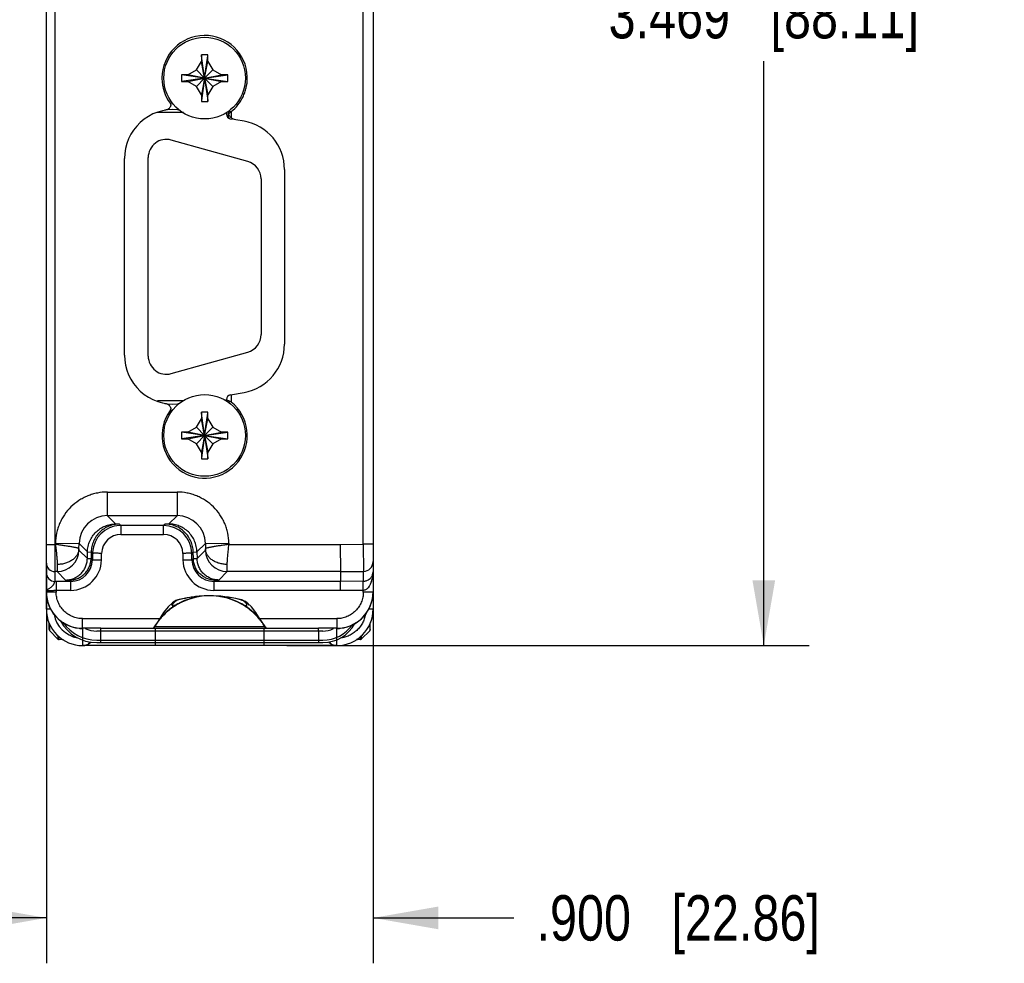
# Model space of a CAD drawing. Header units: inches. Extents: x 0 to 22, y 0 to 17.
# Tile 3 of 26: x 2.6 to 5.3, y 9 to 11.6. Entities that reach past the tile are written whole.
import ezdxf

# ---------------------------------------------------------------- set-up
doc = ezdxf.new("R2010")
doc.units = ezdxf.units.IN
doc.header["$LTSCALE"] = 1.21
doc.header["$MEASUREMENT"] = 0
doc.layers.get('0').update_dxf_attribs({"linetype": 'CONTINUOUS'})
doc.layers.add('DIMENSIONS', color=7, linetype='CONTINUOUS')
doc.styles.get("Standard").update_dxf_attribs({"font": 'txt', "width": 0.8})
doc.dimstyles.new('DIMSTYLE_1', dxfattribs={"dimtxt": 0.125, "dimasz": 0.18, "dimexe": 0.18, "dimexo": 0.0625, "dimgap": 0.09, "dimtad": 0, "dimtih": 1, "dimtoh": 1, "dimdec": 3, "dimzin": 4, "dimdsep": 46, "dimtxsty": 'STANDARD', "dimblk": '_FILLED', "dimblk1": '_FILLED', "dimblk2": '_FILLED', "dimcen": 0.09, "dimadec": 0, "dimazin": 0, "dimtp": 0.01, "dimtm": 0.01, "dimtfac": 1, "dimtdec": 3, "dimtofl": 0, "dimtmove": 0, "dimatfit": 3, "dimldrblk": '_FILLED', "dimfxl": 1, "dimtolj": 1, "dimtzin": 4, "dimarcsym": 0})

# ---------------------------------------------------------------- blocks, each defined once
blk = doc.blocks.new('_FILLED')
at = {"color": 0, "linetype": 'BYBLOCK'}
blk.add_solid([(0, 0), (-1, 0.174), (-1, -0.174)], dxfattribs=at)
blk = doc.blocks.new('*D5')
at = {"layer": 'DIMENSIONS', "color": 2, "linetype": 'CONTINUOUS'}
for p, q in [((3.3418, 13.3144), (4.781, 13.3144)), ((4.656, 13.3144), (4.656, 11.7049)), ((4.656, 9.8454), (4.656, 11.4549)), ((3.3418, 9.8454), (4.781, 9.8454))]:
    blk.add_line(p, q, dxfattribs=at)
at = {"layer": 'DIMENSIONS', "color": 2, "linetype": 'CONTINUOUS', "xscale": 0.18, "yscale": 0.18, "zscale": 0.18}
for p, rotation in [((4.656, 13.3144), 90), ((4.656, 9.8454), 270)]:
    blk.add_blockref('_FILLED', p, dxfattribs=dict(at, rotation=rotation))
at = {"layer": 'DIMENSIONS', "color": 2, "linetype": 'CONTINUOUS', "insert": (4.656, 11.6424), "char_height": 0.125, "width": 1.325, "attachment_point": 2, "line_spacing_factor": 0.9}
blk.add_mtext('3.469{\\Ftxt.shx;\\W1.000000;\\H0.125000; }[88.11]', dxfattribs=at)
blk = doc.blocks.new('*D8')
at = {"layer": 'DIMENSIONS', "color": 2, "linetype": 'CONTINUOUS'}
for p, q in [((3.5798, 10.0621), (3.5798, 8.9704)), ((2.6798, 10.0616), (2.6798, 8.9704)), ((2.6798, 9.0954), (2.3198, 9.0954)), ((3.5798, 9.0954), (3.9674, 9.0954))]:
    blk.add_line(p, q, dxfattribs=at)
at = {"layer": 'DIMENSIONS', "color": 2, "linetype": 'CONTINUOUS', "xscale": 0.18, "yscale": 0.18, "zscale": 0.18}
blk.add_blockref('_FILLED', (2.6798, 9.0954), dxfattribs=at)
at = {"layer": 'DIMENSIONS', "color": 2, "linetype": 'CONTINUOUS', "xscale": 0.18, "yscale": 0.18, "zscale": 0.18, "rotation": 180}
blk.add_blockref('_FILLED', (3.5798, 9.0954), dxfattribs=at)
at = {"layer": 'DIMENSIONS', "color": 2, "linetype": 'CONTINUOUS', "insert": (4.0299, 9.1579), "char_height": 0.125, "width": 1.225, "attachment_point": 1, "line_spacing_factor": 0.9}
blk.add_mtext('.900{\\Ftxt.shx;\\W1.000000;\\H0.125000; }[22.86]', dxfattribs=at)

msp = doc.modelspace()

# ---------------------------------------------------------------- linework, layer by layer
at = {"color": 6, "linetype": 'CONTINUOUS'}
for p, q in [((2.6798, 9.993), (2.6798, 13.2144)), ((3.5798, 13.1668), (3.5798, 9.993)), ((2.7035, 13.1377), (2.7035, 10.022)), ((3.5528, 10.1246), (3.5528, 13.0351)), ((3.0205, 11.3392), (3.0266, 11.34)), ((3.1758, 11.3137), (3.1758, 11.3087)), ((3.1849, 11.3125), (3.1873, 11.3146)), ((3.1873, 11.3146), (3.1888, 11.3158)), ((3.1888, 11.3158), (3.1888, 11.2992)), ((3.1866, 11.2959), (3.1916, 11.295)), ((3.2243, 11.2892), (3.2017, 11.2932)), ((2.8948, 10.6453), (2.8948, 11.1864)), ((3.3358, 11.1563), (3.3358, 10.6755)), ((3.1758, 10.5231), (3.1758, 10.518)), ((3.1866, 10.5359), (3.2243, 10.5425)), ((3.1888, 10.5363), (3.1888, 10.5159)), ((3.0266, 10.4918), (3.0205, 10.4926)), ((2.8478, 10.268), (3.0398, 10.268)), ((2.8478, 10.203), (2.8478, 10.268)), ((3.0398, 10.268), (3.0398, 10.203)), ((3.0398, 10.203), (2.8478, 10.203)), ((2.8706, 10.1802), (2.8478, 10.203)), ((3.0398, 10.203), (3.017, 10.1802)), ((2.8809, 10.1799), (2.8706, 10.1802)), ((2.885, 10.1759), (2.8809, 10.1799)), ((3.0027, 10.1759), (2.885, 10.1759)), ((2.885, 10.1759), (2.885, 10.1513)), ((3.0067, 10.1799), (3.0027, 10.1759)), ((3.0027, 10.1513), (3.0027, 10.1759)), ((3.017, 10.1802), (3.0067, 10.1799)), ((2.885, 10.1513), (3.0027, 10.1513)), ((2.6798, 10.1241), (2.7048, 10.1241)), ((2.7048, 10.1241), (2.7049, 10.1275)), ((2.7049, 10.1275), (2.7698, 10.1264)), ((2.7696, 10.1119), (2.7698, 10.1264)), ((2.7698, 10.1264), (2.793, 10.1032)), ((3.0947, 10.1032), (3.1178, 10.1264)), ((3.1178, 10.1264), (3.1828, 10.1275)), ((3.1178, 10.1264), (3.1181, 10.1119)), ((3.1828, 10.1275), (3.1829, 10.1241)), ((3.1829, 10.1241), (3.4895, 10.1241)), ((3.4895, 10.1241), (3.5528, 10.1246)), ((3.4895, 10.1241), (3.4898, 10.0491)), ((3.5798, 10.1246), (3.5528, 10.1246)), ((3.5528, 10.1246), (3.5531, 10.0496)), ((2.7697, 10.1081), (2.7696, 10.1119)), ((2.7697, 10.1081), (2.7927, 10.0851)), ((2.7927, 10.0851), (2.793, 10.1032)), ((2.793, 10.1032), (2.8033, 10.1029)), ((2.8033, 10.1029), (2.803, 10.0848)), ((2.8033, 10.1029), (2.807, 10.0992)), ((2.807, 10.0992), (2.8067, 10.081)), ((2.8317, 10.081), (2.832, 10.0992)), ((3.0556, 10.0992), (3.0559, 10.081)), ((3.0806, 10.0992), (3.0844, 10.1029)), ((3.0809, 10.081), (3.0806, 10.0992)), ((3.0844, 10.1029), (3.0947, 10.1032)), ((3.0847, 10.0848), (3.0844, 10.1029)), ((3.0947, 10.1032), (3.095, 10.0851)), ((3.095, 10.0851), (3.118, 10.1081)), ((3.1181, 10.1119), (3.118, 10.1081)), ((2.7096, 10.0686), (2.7097, 10.0491)), ((2.7927, 10.0851), (2.803, 10.0848)), ((2.803, 10.0848), (2.8067, 10.081)), ((3.0809, 10.081), (3.0847, 10.0848)), ((3.0847, 10.0848), (3.095, 10.0851)), ((3.1779, 10.0491), (3.178, 10.0686)), ((2.7097, 10.0491), (2.7035, 10.0491)), ((2.7097, 10.0491), (2.733, 10.0258)), ((3.1547, 10.0258), (3.1779, 10.0491)), ((3.4898, 10.0491), (3.1779, 10.0491)), ((3.4898, 10.0491), (3.5531, 10.0496)), ((3.4898, 10.0491), (3.4898, 10.022)), ((3.5531, 10.0226), (3.5531, 10.0496)), ((2.7068, 10.022), (2.7035, 10.022)), ((2.7468, 10.022), (2.7068, 10.022)), ((2.7068, 10.022), (2.7068, 9.9925)), ((2.733, 10.0258), (2.7433, 10.0255)), ((2.7433, 10.0255), (2.7468, 10.022)), ((2.7468, 9.9975), (2.7468, 10.022)), ((3.1409, 10.022), (3.1444, 10.0255)), ((3.4898, 10.022), (3.1409, 10.022)), ((3.1409, 10.022), (3.1409, 9.9975)), ((3.1444, 10.0255), (3.1547, 10.0258)), ((3.5531, 10.0226), (3.4898, 10.022)), ((3.5529, 10.0162), (3.5526, 10.0226)), ((3.5528, 9.998), (3.5529, 10.0162)), ((2.6798, 9.9454), (2.6798, 9.9924)), ((2.6819, 9.9967), (2.6878, 9.9971)), ((2.7068, 9.9975), (2.7468, 9.9975)), ((3.1298, 9.9824), (3.1283, 9.9824)), ((3.1409, 9.9975), (3.4899, 9.9975)), ((3.4899, 9.9975), (3.5528, 9.998)), ((3.5528, 9.9925), (3.5528, 9.998)), ((3.5798, 9.9924), (3.5798, 9.9454)), ((3.0271, 9.9631), (3.0149, 9.9518)), ((3.0315, 9.9663), (3.0271, 9.9631)), ((3.0315, 9.9663), (3.0311, 9.966)), ((3.036, 9.969), (3.0314, 9.9662)), ((3.0388, 9.97), (3.0315, 9.9663)), ((3.0403, 9.9708), (3.036, 9.969)), ((3.0392, 9.9704), (3.0388, 9.97)), ((3.0403, 9.9708), (3.0392, 9.9704)), ((3.0416, 9.9712), (3.0403, 9.9708)), ((3.0676, 9.9769), (3.0416, 9.9712)), ((3.0431, 9.9715), (3.0416, 9.9712)), ((3.048, 9.9723), (3.0488, 9.9725)), ((3.2166, 9.9715), (3.2181, 9.9712)), ((3.218, 9.9707), (3.2192, 9.9704)), ((3.2181, 9.9712), (3.2193, 9.9708)), ((3.2282, 9.9663), (3.2193, 9.9708)), ((3.2193, 9.9708), (3.2205, 9.9704)), ((3.2205, 9.9704), (3.2209, 9.97)), ((3.2282, 9.9663), (3.2285, 9.9661)), ((3.2326, 9.9631), (3.2282, 9.9663)), ((3.2448, 9.9518), (3.2326, 9.9631)), ((2.6926, 9.9454), (2.6798, 9.9454)), ((2.9983, 9.9292), (2.995, 9.9241)), ((3.0029, 9.9363), (2.9983, 9.9292)), ((2.9983, 9.9292), (2.9984, 9.9254)), ((2.9983, 9.9292), (2.9983, 9.9292)), ((3.0149, 9.9518), (3.0029, 9.9363)), ((3.0289, 9.9527), (3.03, 9.9518)), ((3.2296, 9.9518), (3.2307, 9.9527)), ((3.2567, 9.9363), (3.2448, 9.9518)), ((3.2614, 9.9292), (3.2567, 9.9363)), ((3.2614, 9.9292), (3.2612, 9.9254)), ((3.2646, 9.9241), (3.2614, 9.9292)), ((3.2614, 9.9292), (3.2614, 9.9292)), ((3.5798, 9.9454), (3.567, 9.9454)), ((2.6878, 9.8897), (2.6878, 9.9086)), ((2.6892, 9.8911), (2.6892, 9.9056)), ((2.7798, 9.9195), (2.992, 9.9195)), ((2.7798, 9.893), (2.7798, 9.9195)), ((2.9855, 9.9096), (2.9777, 9.8972)), ((2.9778, 9.8973), (2.9811, 9.9026)), ((2.995, 9.9241), (2.9855, 9.9096)), ((2.9984, 9.9246), (2.9984, 9.9254)), ((3.2612, 9.9254), (3.2612, 9.9248)), ((3.2612, 9.9248), (3.2613, 9.9246)), ((3.2742, 9.9096), (3.2646, 9.9241)), ((3.2677, 9.9195), (3.4798, 9.9195)), ((3.282, 9.8972), (3.2742, 9.9096)), ((3.2785, 9.9026), (3.2817, 9.8976)), ((3.4798, 9.9195), (3.4798, 9.893)), ((3.5704, 9.9055), (3.5704, 9.8861)), ((3.5718, 9.8897), (3.5718, 9.9083)), ((2.6892, 9.8862), (2.6892, 9.8911)), ((2.7114, 9.8632), (2.6892, 9.8862)), ((2.8298, 9.893), (2.7798, 9.893)), ((3.4298, 9.8924), (2.8298, 9.8924)), ((2.8298, 9.8854), (2.8298, 9.8924)), ((2.9777, 9.8972), (2.9742, 9.8937)), ((2.9771, 9.8963), (2.9778, 9.8973)), ((3.282, 9.8972), (2.9777, 9.8972)), ((2.9777, 9.8972), (2.9777, 9.8972)), ((2.9798, 9.8924), (2.9798, 9.8854)), ((3.2798, 9.8854), (3.2798, 9.8924)), ((3.2817, 9.8976), (3.2825, 9.8963)), ((3.2853, 9.8939), (3.282, 9.8972)), ((3.282, 9.8972), (3.282, 9.8972)), ((3.4798, 9.893), (3.4298, 9.893)), ((3.4298, 9.8854), (3.4298, 9.8924)), ((3.5482, 9.8637), (3.5704, 9.8862)), ((3.5483, 9.8694), (3.5483, 9.8731)), ((3.5716, 9.8887), (3.5718, 9.8897)), ((2.7112, 9.8689), (2.7114, 9.8632)), ((2.7114, 9.8632), (2.7114, 9.8632)), ((2.7121, 9.8627), (2.7147, 9.8617)), ((2.7148, 9.8617), (2.7146, 9.8675)), ((2.7273, 9.8613), (2.7148, 9.8617)), ((2.7797, 9.8602), (2.7797, 9.8577)), ((2.7797, 9.8577), (2.7798, 9.8469)), ((2.7798, 9.8469), (2.7798, 9.8454)), ((3.4798, 9.8454), (2.7798, 9.8454)), ((2.7852, 9.8458), (2.7858, 9.8459)), ((2.7858, 9.8459), (2.786, 9.8459)), ((2.8184, 9.8604), (3.4413, 9.8604)), ((2.9803, 9.8454), (2.9803, 9.8537)), ((3.2793, 9.8534), (3.2793, 9.8454)), ((3.4798, 9.8454), (3.48, 9.8512)), ((3.48, 9.8577), (3.48, 9.861)), ((3.5448, 9.8622), (3.5337, 9.862)), ((3.5449, 9.8679), (3.5448, 9.8622)), ((3.5448, 9.8622), (3.5472, 9.8628)), ((3.5449, 9.87), (3.5449, 9.8679)), ((3.5472, 9.8628), (3.5482, 9.8636)), ((3.5482, 9.8636), (3.5483, 9.8694))]:
    msp.add_line(p, q, dxfattribs=at)
at = {"color": 7, "linetype": 'CONTINUOUS'}
for p, q in [((3.0933, 11.4304), (3.1068, 11.4539)), ((3.1248, 11.4719), (3.1068, 11.4719)), ((3.1068, 11.4719), (3.1068, 11.4539)), ((3.1072, 11.4693), (3.1068, 11.4719)), ((3.1158, 11.4079), (3.1068, 11.4539)), ((3.1158, 11.4079), (3.1072, 11.4693)), ((3.1158, 11.4079), (3.1245, 11.4693)), ((3.1158, 11.4079), (3.1248, 11.4539)), ((3.1245, 11.4693), (3.1248, 11.4719)), ((3.1248, 11.4539), (3.1248, 11.4719)), ((3.1248, 11.4539), (3.1384, 11.4304)), ((3.0698, 11.4169), (3.0933, 11.4304)), ((3.1158, 11.4079), (3.0933, 11.4304)), ((3.1158, 11.4079), (3.1384, 11.4304)), ((3.1384, 11.4304), (3.1618, 11.4169)), ((3.0698, 11.4169), (3.0518, 11.4169)), ((3.0518, 11.4169), (3.0518, 11.3989)), ((3.1158, 11.4079), (3.0518, 11.4169)), ((3.1158, 11.4079), (3.0518, 11.3989)), ((3.0518, 11.3989), (3.0698, 11.3989)), ((3.1158, 11.4079), (3.0698, 11.4169)), ((3.0698, 11.3989), (3.1158, 11.4079)), ((3.0933, 11.3853), (3.0698, 11.3989)), ((3.1158, 11.4079), (3.0933, 11.3853)), ((3.1158, 11.4079), (3.1068, 11.3619)), ((3.1158, 11.4079), (3.1072, 11.3464)), ((3.1158, 11.4079), (3.1798, 11.4169)), ((3.1158, 11.4079), (3.1618, 11.4169)), ((3.1158, 11.4079), (3.1245, 11.3464)), ((3.1158, 11.4079), (3.1248, 11.3619)), ((3.1158, 11.4079), (3.1384, 11.3853)), ((3.1158, 11.4079), (3.1618, 11.3989)), ((3.1158, 11.4079), (3.1798, 11.3989)), ((3.1618, 11.3989), (3.1384, 11.3853)), ((3.1798, 11.4169), (3.1618, 11.4169)), ((3.1618, 11.3989), (3.1798, 11.3989)), ((3.1798, 11.3989), (3.1798, 11.4169)), ((3.1068, 11.3619), (3.0933, 11.3853)), ((3.1384, 11.3853), (3.1248, 11.3619)), ((3.1068, 11.3619), (3.1068, 11.3439)), ((3.1072, 11.3464), (3.1068, 11.3439)), ((3.1068, 11.3439), (3.1248, 11.3439)), ((3.1245, 11.3464), (3.1248, 11.3439)), ((3.1248, 11.3439), (3.1248, 11.3619)), ((3.0575, 11.3129), (2.9864, 11.3129)), ((3.2348, 11.1784), (3.0238, 11.2374)), ((2.9603, 10.6425), (2.9603, 11.1892)), ((3.2713, 11.1302), (3.2713, 10.7015)), ((3.0238, 10.5944), (3.2348, 10.6534)), ((3.0575, 10.5189), (2.9864, 10.5189)), ((3.0933, 10.4464), (3.1068, 10.4699)), ((3.1248, 10.4879), (3.1068, 10.4879)), ((3.1068, 10.4879), (3.1068, 10.4699)), ((3.1072, 10.4853), (3.1068, 10.4879)), ((3.1158, 10.4239), (3.1068, 10.4699)), ((3.1158, 10.4239), (3.1072, 10.4853)), ((3.1158, 10.4239), (3.1245, 10.4853)), ((3.1158, 10.4239), (3.1248, 10.4699)), ((3.1245, 10.4853), (3.1248, 10.4879)), ((3.1248, 10.4699), (3.1248, 10.4879)), ((3.1248, 10.4699), (3.1384, 10.4464)), ((3.0698, 10.4329), (3.0933, 10.4464)), ((3.1158, 10.4239), (3.0933, 10.4464)), ((3.1158, 10.4239), (3.1384, 10.4464)), ((3.1384, 10.4464), (3.1618, 10.4329)), ((3.0698, 10.4329), (3.0518, 10.4329)), ((3.0518, 10.4329), (3.0518, 10.4149)), ((3.1158, 10.4239), (3.0518, 10.4329)), ((3.1158, 10.4239), (3.0518, 10.4149)), ((3.0518, 10.4149), (3.0698, 10.4149)), ((3.1158, 10.4239), (3.0698, 10.4329)), ((3.0698, 10.4149), (3.1158, 10.4239)), ((3.0933, 10.4013), (3.0698, 10.4149)), ((3.1158, 10.4239), (3.0933, 10.4013)), ((3.1158, 10.4239), (3.1068, 10.3779)), ((3.1158, 10.4239), (3.1072, 10.3624)), ((3.1158, 10.4239), (3.1798, 10.4329)), ((3.1158, 10.4239), (3.1618, 10.4329)), ((3.1158, 10.4239), (3.1245, 10.3624)), ((3.1158, 10.4239), (3.1248, 10.3779)), ((3.1158, 10.4239), (3.1384, 10.4013)), ((3.1158, 10.4239), (3.1618, 10.4149)), ((3.1158, 10.4239), (3.1798, 10.4149)), ((3.1618, 10.4149), (3.1384, 10.4013)), ((3.1798, 10.4329), (3.1618, 10.4329)), ((3.1618, 10.4149), (3.1798, 10.4149)), ((3.1798, 10.4149), (3.1798, 10.4329)), ((3.1068, 10.3779), (3.0933, 10.4013)), ((3.1384, 10.4013), (3.1248, 10.3779)), ((3.1068, 10.3779), (3.1068, 10.3599)), ((3.1072, 10.3624), (3.1068, 10.3599)), ((3.1245, 10.3624), (3.1248, 10.3599)), ((3.1248, 10.3599), (3.1248, 10.3779)), ((3.1068, 10.3599), (3.1248, 10.3599)), ((2.7798, 9.893), (2.7798, 9.8602)), ((3.4413, 9.8854), (2.8184, 9.8854)), ((2.8298, 9.8534), (2.8298, 9.8854)), ((2.9798, 9.8854), (2.9798, 9.8534)), ((3.2798, 9.8534), (3.2798, 9.8854)), ((3.4298, 9.8854), (3.4298, 9.8534)), ((3.4798, 9.8611), (3.4798, 9.8924)), ((3.5718, 9.8897), (3.5717, 9.8887)), ((3.5718, 9.8897), (3.5718, 9.8897)), ((2.7114, 9.8632), (2.7114, 9.8632)), ((2.7147, 9.8617), (2.7148, 9.8617)), ((2.8184, 9.8534), (3.4413, 9.8534)), ((3.5482, 9.8636), (3.5482, 9.8637))]:
    msp.add_line(p, q, dxfattribs=at)
at = {"color": 6, "linetype": 'CONTINUOUS'}
for points in [[(3.1282, 9.9824), (3.1025, 9.9813), (3.0676, 9.9769)], [(3.2181, 9.9712), (3.1914, 9.977), (3.1567, 9.9814), (3.1298, 9.9824)], [(2.7856, 9.8459), (2.7842, 9.8456), (2.7824, 9.8454), (2.7803, 9.8454)], [(2.7814, 9.8454), (2.7835, 9.8455), (2.7852, 9.8458)], [(3.4738, 9.8459), (3.4738, 9.8459), (3.4747, 9.8457), (3.4763, 9.8455), (3.4783, 9.8454)], [(3.4793, 9.8454), (3.4772, 9.8454), (3.4754, 9.8456), (3.474, 9.8459)]]:
    msp.add_lwpolyline(points, dxfattribs=at)
at = {"color": 7, "linetype": 'CONTINUOUS'}
for centre in [(3.1158, 11.4079), (3.1158, 10.4239)]:
    msp.add_circle(centre, 0.1125, dxfattribs=at)
at = {"color": 6, "linetype": 'CONTINUOUS'}
for centre, radius, start, end in [((3.1158, 11.4079), 0.1175, 1.7976, 179.6445), ((3.115, 11.4079), 0.1167, 179.6343, 180.3883), ((3.1159, 11.4079), 0.1176, 180.4035, 215.7841), ((3.1164, 11.4079), 0.1169, 359.7197, 1.7986), ((3.0298, 11.1864), 0.135, 84.9608, 180), ((3.0428, 11.3339), 0.013, 264.9608, 280.1119), ((2.8152, 9.6201), 1.7359, 77.5862, 77.7656), ((3.1888, 11.3087), 0.013, 180, 260), ((3.2144, 11.3271), 0.0379, 221.1959, 227.4611), ((3.2008, 11.1563), 0.135, 0, 80), ((3.2008, 10.6755), 0.135, 280, 360), ((3.0298, 10.6453), 0.135, 180, 275.0392), ((3.1888, 10.5231), 0.013, 100, 180), ((3.1158, 10.4239), 0.1175, 144.2068, 51.5906), ((3.0428, 10.4979), 0.013, 79.1114, 95.0392), ((3.66, 10.4944), 0.4775, 177.0655, 177.6418), ((2.8478, 10.1251), 0.078, 89.9756, 179.0409), ((3.0399, 10.1251), 0.078, 0.9591, 90.0244), ((2.885, 10.0979), 0.078, 92.4778, 176.8241), ((2.885, 10.0987), 0.0772, 90.0101, 92.5054), ((3.0027, 10.0979), 0.078, 0.9658, 89.9918), ((2.885, 10.0983), 0.053, 90.0047, 179.0484), ((3.0027, 10.0983), 0.053, 0.9516, 89.9953), ((2.7097, 10.1091), 0.06, 270.0204, 358.9976), ((2.8841, 10.0979), 0.0771, 176.792, 179.0291), ((3.178, 10.1091), 0.06, 181.0029, 269.9793), ((2.7035, 10.0727), 0.0236, 180.0126, 269.9999), ((2.7468, 10.0824), 0.085, 270.0034, 359.0508), ((2.7468, 10.082), 0.06, 269.9943, 359.0744), ((3.1409, 10.0824), 0.085, 180.9492, 269.9966), ((3.1409, 10.082), 0.06, 180.9257, 270.0057), ((3.5528, 10.0766), 0.027, 270.5094, 359.9889), ((2.7035, 10.0457), 0.0236, 180.0047, 270.0047), ((2.7798, 9.993), 0.1, 179.9902, 269.9909), ((3.1298, 9.8044), 0.1779, 90.4787, 115.6282), ((3.13, 9.7964), 0.186, 63.2838, 111.867), ((3.1301, 9.6429), 0.3395, 95.0364, 96.622), ((3.1301, 9.6438), 0.3386, 94.8192, 95.0358), ((3.1299, 9.6458), 0.3366, 90.2705, 94.8218), ((3.1298, 9.6489), 0.3335, 89.9999, 90.2622), ((3.1298, 9.8052), 0.1772, 90.0001, 90.4901), ((3.1296, 9.6422), 0.3402, 76.0426, 89.9559), ((3.1299, 9.8044), 0.178, 64.3708, 90.0083), ((3.4798, 9.993), 0.1, 270.0091, 0.0098), ((3.1284, 9.7993), 0.1828, 116.7508, 122.9564), ((3.1299, 9.8041), 0.1783, 118.7646, 124.083), ((3.0491, 9.9479), 0.0238, 135.5521, 136.6785), ((3.0502, 9.9468), 0.0253, 134.5859, 135.5535), ((3.131, 9.6377), 0.3448, 103.924, 105.482), ((3.1302, 9.8037), 0.1787, 115.6273, 118.7696), ((3.1292, 9.7977), 0.1846, 111.9008, 116.7638), ((3.1308, 9.6387), 0.3437, 99.384, 103.7945), ((3.1304, 9.6406), 0.3418, 98.0144, 99.3805), ((3.1303, 9.6417), 0.3407, 96.6218, 98.0144), ((3.1295, 9.8037), 0.1787, 61.2304, 64.3716), ((3.1287, 9.6377), 0.3448, 74.9842, 76.0759), ((3.1313, 9.7993), 0.1828, 57.0436, 63.2492), ((3.1296, 9.8039), 0.1785, 55.9208, 61.2316), ((3.1286, 9.6375), 0.345, 74.5189, 74.7751), ((2.7798, 9.9454), 0.1, 180, 270), ((2.7796, 9.9453), 0.0799, 190.3626, 259.7244), ((3.1419, 9.8012), 0.1898, 138.3134, 139.1164), ((3.1294, 9.8038), 0.1782, 136.3111, 137.344), ((3.1313, 9.8019), 0.1809, 124.0473, 136.2791), ((3.1283, 9.8019), 0.1809, 43.7209, 55.9527), ((3.1303, 9.8038), 0.1782, 42.656, 43.6889), ((3.1177, 9.8012), 0.1898, 40.8836, 41.6866), ((3.4798, 9.9454), 0.1, 270, 360), ((2.8184, 9.9734), 0.113, 215.0514, 270), ((3.4413, 9.9604), 0.1, 270, 324.4225), ((3.7981, 9.883), 1.087, 180.5161, 180.7443), ((2.9692, 9.9023), 0.00995, 289.4467, 328.4437), ((3.2905, 9.9023), 0.00993, 211.5113, 242.799), ((3.5668, 9.8897), 0.005, 315.4988, 359.9988), ((3.4051, 9.8781), 0.6906, 180.6674, 180.8824), ((2.7804, 9.8754), 0.03, 269.0252, 271.9391), ((2.7804, 9.8744), 0.029, 270.0023, 271.9654), ((2.7804, 9.8754), 0.03, 280.5937, 316.3589), ((2.7817, 9.8694), 0.0238, 289.5228, 291.6885), ((3.4793, 9.8754), 0.03, 223.2255, 270.9748), ((3.4793, 9.8744), 0.029, 258.8551, 268.0225), ((3.4793, 9.8746), 0.0293, 267.9771, 269.9984), ((2.2683, 9.8615), 1.2117, 359.5125, 359.8194)]:
    msp.add_arc(centre, radius, start, end, dxfattribs=at)
at = {"color": 7, "linetype": 'CONTINUOUS'}
for centre, radius, start, end in [((3.0103, 11.1892), 0.05, 74.3779, 180), ((3.2213, 11.1302), 0.05, 0, 74.3779), ((3.2213, 10.7015), 0.05, 285.6221, 360), ((3.0103, 10.6425), 0.05, 180, 285.6221), ((2.8184, 9.9664), 0.113, 208.198, 270), ((3.1289, 9.8044), 0.1774, 144.8093, 148.8092), ((3.1474, 9.7935), 0.1989, 147.6111, 148.566), ((3.1458, 9.7945), 0.197, 146.0342, 148.0328), ((3.1478, 9.7933), 0.1993, 145.9841, 147.6109), ((3.1497, 9.7918), 0.2017, 145.3008, 146.0391), ((3.148, 9.7931), 0.1996, 145.3168, 145.9843), ((3.1574, 9.7865), 0.2111, 142.1043, 145.2805), ((3.1563, 9.7872), 0.2098, 142.0946, 145.29), ((3.1285, 9.8047), 0.1769, 141.0943, 144.8078), ((3.128, 9.8051), 0.1763, 137.349, 141.0943), ((3.1679, 9.7783), 0.2244, 140.7291, 142.1166), ((3.1674, 9.7787), 0.2238, 140.7288, 142.1204), ((3.1751, 9.7724), 0.2337, 139.1082, 140.727), ((3.1749, 9.7726), 0.2335, 139.1061, 140.7268), ((3.0845, 9.7724), 0.2338, 39.3001, 40.8916), ((3.0847, 9.7725), 0.2336, 39.3005, 40.8937), ((3.1316, 9.8051), 0.1763, 38.9057, 42.6507), ((3.0917, 9.7782), 0.2245, 37.8836, 39.2985), ((3.0922, 9.7787), 0.2239, 37.8798, 39.2988), ((3.1311, 9.8047), 0.1769, 35.1919, 38.9054), ((3.1023, 9.7865), 0.2111, 34.7195, 37.8957), ((3.1033, 9.7872), 0.2098, 34.71, 37.9054), ((3.1308, 9.8045), 0.1774, 31.1908, 35.1921), ((3.11, 9.7918), 0.2017, 33.9612, 34.6992), ((3.112, 9.7933), 0.1992, 32.3891, 34.6832), ((3.1139, 9.7945), 0.197, 31.9672, 33.966), ((3.1123, 9.7935), 0.1989, 31.434, 32.3892), ((3.4413, 9.9534), 0.1, 270, 331.5184), ((2.6928, 9.8897), 0.005, 180.0757, 213.0805), ((2.8184, 9.9664), 0.081, 246.7086, 270), ((3.1472, 9.7936), 0.1986, 148.5662, 148.8734), ((3.1421, 9.7968), 0.1927, 148.0382, 148.6017), ((3.1175, 9.7968), 0.1927, 31.3983, 31.9618), ((3.1125, 9.7936), 0.1986, 31.1266, 31.4338), ((3.4413, 9.9534), 0.068, 270, 295.3892), ((2.715, 9.8667), 0.00501, 224.0308, 266.699), ((3.5447, 9.8672), 0.00503, 271.0311, 304.2486)]:
    msp.add_arc(centre, radius, start, end, dxfattribs=at)
at = {"color": 6, "linetype": 'CONTINUOUS'}
for centre, major_axis, ratio, start_param, end_param in [((2.7798, 9.9924), (-0.0383, 0.0924), 0.999785, 1.178059, 2.648688), ((3.4798, 9.9924), (0.0383, 0.0924), 0.999785, -2.648688, -1.178059), ((2.7798, 9.9924), (0, 0.1), 0.999848, 3.041425, 3.141593), ((3.4798, 9.9924), (0, -0.1), 0.999848, 6.283185, 6.383353)]:
    msp.add_ellipse(centre, major_axis=major_axis, ratio=ratio, start_param=start_param, end_param=end_param, dxfattribs=at)
for points, knots in [([(3.1888, 11.3158), (3.1957, 11.3212), (3.2082, 11.3337), (3.22, 11.3524), (3.2268, 11.3685), (3.2317, 11.3854), (3.2333, 11.3986), (3.2333, 11.4073)], [0, 0, 0, 0, 0.249739, 0.499898, 0.624991, 0.750077, 1, 1, 1, 1]), ([(3.0205, 11.3392), (3.0209, 11.3387), (3.0215, 11.3376), (3.0221, 11.3359), (3.0224, 11.3341), (3.0224, 11.3323), (3.022, 11.3305), (3.0211, 11.3283), (3.0193, 11.3258), (3.0166, 11.3234), (3.0135, 11.3215), (3.0101, 11.3202), (3.0078, 11.3196), (3.0066, 11.3194)], [0, 0, 0, 0, 0.062492, 0.125264, 0.187933, 0.250717, 0.313594, 0.37619, 0.501138, 0.626014, 0.750691, 0.875457, 1, 1, 1, 1]), ([(3.0417, 11.3209), (3.0422, 11.3209), (3.0432, 11.321), (3.0442, 11.3213), (3.0446, 11.3216)], [0, 0, 0, 0, 0.482809, 1, 1, 1, 1]), ([(3.183, 11.3166), (3.1825, 11.3156), (3.1815, 11.3136), (3.1806, 11.3104), (3.1802, 11.307), (3.1804, 11.3047), (3.1806, 11.3037)], [0, 0, 0, 0, 0.243057, 0.498645, 0.754332, 1, 1, 1, 1]), ([(3.1827, 11.3095), (3.1828, 11.3098), (3.1831, 11.3104), (3.1838, 11.3114), (3.1845, 11.3121), (3.1849, 11.3125)], [0, 0, 0, 0, 0.250766, 0.499743, 1, 1, 1, 1]), ([(3.1806, 11.3037), (3.1808, 11.3027), (3.1813, 11.3008), (3.1826, 11.2984), (3.1844, 11.2966), (3.1858, 11.296), (3.1866, 11.2959)], [0, 0, 0, 0, 0.292002, 0.554275, 0.787257, 1, 1, 1, 1]), ([(3.1859, 11.3022), (3.1855, 11.3027), (3.1848, 11.3035), (3.184, 11.3047), (3.1834, 11.3055), (3.1829, 11.3064), (3.1825, 11.3074), (3.1823, 11.3085), (3.1825, 11.3092), (3.1827, 11.3095)], [0, 0, 0, 0, 0.25016, 0.374331, 0.498108, 0.621835, 0.74701, 0.873791, 1, 1, 1, 1]), ([(3.2017, 11.2932), (3.1994, 11.2936), (3.1947, 11.295), (3.1906, 11.2976), (3.1888, 11.2992)], [0, 0, 0, 0, 0.500268, 1, 1, 1, 1]), ([(3.1832, 10.5188), (3.1826, 10.5189), (3.1816, 10.5191), (3.1802, 10.5196), (3.1789, 10.5201), (3.1778, 10.5206), (3.177, 10.5212), (3.1764, 10.5219), (3.176, 10.5226), (3.1758, 10.5231), (3.1758, 10.5233)], [0, 0, 0, 0, 0.179404, 0.344884, 0.493951, 0.625481, 0.739623, 0.837289, 0.921939, 1, 1, 1, 1]), ([(3.0066, 10.5123), (3.0078, 10.5121), (3.0101, 10.5116), (3.0135, 10.5102), (3.0166, 10.5083), (3.0193, 10.5059), (3.0211, 10.5035), (3.022, 10.5012), (3.0224, 10.4995), (3.0224, 10.4976), (3.0221, 10.4958), (3.0215, 10.4941), (3.0209, 10.4931), (3.0205, 10.4926)], [0, 0, 0, 0, 0.124543, 0.249309, 0.373986, 0.498861, 0.623808, 0.686404, 0.749282, 0.812066, 0.874735, 0.937507, 1, 1, 1, 1]), ([(3.0446, 10.5102), (3.0442, 10.5104), (3.0432, 10.5108), (3.0422, 10.5109), (3.0417, 10.5108)], [0, 0, 0, 0, 0.517236, 1, 1, 1, 1]), ([(3.1888, 10.5159), (3.188, 10.5166), (3.1862, 10.5178), (3.1842, 10.5186), (3.1832, 10.5188)], [0, 0, 0, 0, 0.512011, 1, 1, 1, 1]), ([(2.8478, 10.268), (2.8386, 10.268), (2.8247, 10.2667), (2.8067, 10.2622), (2.7936, 10.2576), (2.781, 10.2517), (2.7651, 10.2423), (2.747, 10.2277), (2.732, 10.2098), (2.7223, 10.1941), (2.7162, 10.1816), (2.7114, 10.1685), (2.7066, 10.1506), (2.705, 10.1367), (2.7049, 10.1275)], [0, 0, 0, 0, 0.124889, 0.187463, 0.250006, 0.312537, 0.37507, 0.5, 0.624931, 0.687463, 0.749994, 0.812537, 0.875111, 1, 1, 1, 1]), ([(3.1828, 10.1275), (3.1826, 10.1367), (3.181, 10.1506), (3.1763, 10.1685), (3.1714, 10.1816), (3.1653, 10.1941), (3.1556, 10.2098), (3.1407, 10.2277), (3.1226, 10.2423), (3.1067, 10.2517), (3.0941, 10.2576), (3.081, 10.2622), (3.063, 10.2667), (3.0491, 10.268), (3.0398, 10.268)], [0, 0, 0, 0, 0.124889, 0.187463, 0.250006, 0.312537, 0.37507, 0.5, 0.624931, 0.687463, 0.749994, 0.812537, 0.875111, 1, 1, 1, 1]), ([(2.793, 10.1032), (2.7931, 10.1084), (2.794, 10.1161), (2.7966, 10.126), (2.8003, 10.1355), (2.8065, 10.1467), (2.8163, 10.1584), (2.8281, 10.1679), (2.8414, 10.1749), (2.8558, 10.1792), (2.8657, 10.1802), (2.8706, 10.1802)], [0, 0, 0, 0, 0.127063, 0.19072, 0.254211, 0.380472, 0.505934, 0.63051, 0.754242, 0.877445, 1, 1, 1, 1]), ([(2.8809, 10.1799), (2.876, 10.1799), (2.8661, 10.1789), (2.8517, 10.1746), (2.8384, 10.1676), (2.8266, 10.1581), (2.8168, 10.1464), (2.8106, 10.1352), (2.807, 10.1257), (2.8043, 10.1157), (2.8034, 10.1081), (2.8033, 10.1029)], [0, 0, 0, 0, 0.122556, 0.24576, 0.369492, 0.494068, 0.61953, 0.745791, 0.809281, 0.872938, 1, 1, 1, 1]), ([(3.0844, 10.1029), (3.0843, 10.1081), (3.0834, 10.1157), (3.0807, 10.1257), (3.0771, 10.1352), (3.0709, 10.1464), (3.0611, 10.1581), (3.0493, 10.1676), (3.0359, 10.1746), (3.0216, 10.1789), (3.0117, 10.1799), (3.0067, 10.1799)], [0, 0, 0, 0, 0.127063, 0.19072, 0.254211, 0.380472, 0.505934, 0.63051, 0.754242, 0.877445, 1, 1, 1, 1]), ([(3.0947, 10.1032), (3.0946, 10.1084), (3.0937, 10.1161), (3.091, 10.126), (3.0874, 10.1355), (3.0812, 10.1467), (3.0714, 10.1584), (3.0596, 10.1679), (3.0462, 10.1749), (3.0319, 10.1792), (3.022, 10.1802), (3.017, 10.1802)], [0, 0, 0, 0, 0.127063, 0.190721, 0.254211, 0.380471, 0.505933, 0.63051, 0.754242, 0.877445, 1, 1, 1, 1]), ([(2.7696, 10.1119), (2.7696, 10.112), (2.7695, 10.1122), (2.7692, 10.1125), (2.7687, 10.1127), (2.7678, 10.1131), (2.7664, 10.1136), (2.7642, 10.1142), (2.7614, 10.1148), (2.7581, 10.1155), (2.7543, 10.1162), (2.75, 10.117), (2.7454, 10.1178), (2.7384, 10.1189), (2.729, 10.1204), (2.7171, 10.1222), (2.709, 10.1235), (2.7048, 10.1241)], [0, 0, 0, 0, 0.003979, 0.009604, 0.017223, 0.026958, 0.052915, 0.087536, 0.130551, 0.181572, 0.240181, 0.30583, 0.377868, 0.455641, 0.625535, 0.80944, 1, 1, 1, 1]), ([(2.7048, 10.1241), (2.7051, 10.1215), (2.7057, 10.1163), (2.7065, 10.1087), (2.7073, 10.1012), (2.7081, 10.0939), (2.7087, 10.087), (2.7092, 10.0804), (2.7095, 10.0743), (2.7096, 10.0704), (2.7096, 10.0686)], [0, 0, 0, 0, 0.140172, 0.279162, 0.415196, 0.546653, 0.67219, 0.790506, 0.900248, 1, 1, 1, 1]), ([(3.1829, 10.1241), (3.1787, 10.1234), (3.1705, 10.1222), (3.1587, 10.1204), (3.1493, 10.119), (3.1423, 10.1178), (3.1376, 10.117), (3.1334, 10.1162), (3.1296, 10.1155), (3.1263, 10.1148), (3.1235, 10.1142), (3.1213, 10.1136), (3.1198, 10.1131), (3.119, 10.1127), (3.1185, 10.1125), (3.1182, 10.1122), (3.1181, 10.112), (3.1181, 10.1119)], [0, 0, 0, 0, 0.190559, 0.374465, 0.544359, 0.622133, 0.694173, 0.759823, 0.818433, 0.869453, 0.912467, 0.947087, 0.973044, 0.982778, 0.990397, 0.996022, 1, 1, 1, 1]), ([(3.178, 10.0686), (3.1781, 10.0704), (3.1782, 10.0743), (3.1785, 10.0804), (3.179, 10.087), (3.1796, 10.0939), (3.1803, 10.1012), (3.1811, 10.1087), (3.182, 10.1163), (3.1825, 10.1215), (3.1829, 10.1241)], [0, 0, 0, 0, 0.099752, 0.209494, 0.327811, 0.453347, 0.584804, 0.720838, 0.859828, 1, 1, 1, 1]), ([(2.7696, 10.1119), (2.7695, 10.1091), (2.7685, 10.1032), (2.7648, 10.095), (2.7591, 10.0874), (2.7529, 10.0821), (2.7472, 10.0783), (2.7425, 10.0758), (2.7375, 10.0736), (2.7322, 10.0718), (2.7268, 10.0704), (2.7211, 10.0694), (2.7154, 10.0688), (2.7115, 10.0686), (2.7096, 10.0686)], [0, 0, 0, 0, 0.105978, 0.215619, 0.330906, 0.453098, 0.516955, 0.582522, 0.649628, 0.71803, 0.78751, 0.857887, 0.928875, 1, 1, 1, 1]), ([(2.832, 10.0992), (2.8304, 10.0992), (2.8273, 10.0993), (2.8227, 10.0993), (2.8191, 10.0994), (2.8164, 10.0994), (2.8146, 10.0994), (2.8129, 10.0994), (2.8115, 10.0994), (2.8102, 10.0994), (2.8091, 10.0993), (2.8084, 10.0993), (2.8079, 10.0993), (2.8076, 10.0993), (2.8074, 10.0993), (2.8072, 10.0993), (2.8071, 10.0992), (2.807, 10.0992), (2.807, 10.0992)], [0, 0, 0, 0, 0.192454, 0.378401, 0.549798, 0.628074, 0.700437, 0.766208, 0.824824, 0.87574, 0.91841, 0.952373, 0.966014, 0.977396, 0.986497, 0.993298, 0.997787, 1, 1, 1, 1]), ([(3.0806, 10.0992), (3.0806, 10.0992), (3.0806, 10.0992), (3.0804, 10.0993), (3.0803, 10.0993), (3.0801, 10.0993), (3.0798, 10.0993), (3.0793, 10.0993), (3.0785, 10.0993), (3.0775, 10.0994), (3.0762, 10.0994), (3.0747, 10.0994), (3.0731, 10.0994), (3.0713, 10.0994), (3.0686, 10.0994), (3.065, 10.0993), (3.0604, 10.0993), (3.0572, 10.0992), (3.0556, 10.0992)], [0, 0, 0, 0, 0.00221, 0.006693, 0.013484, 0.022573, 0.033941, 0.047567, 0.081502, 0.124128, 0.174976, 0.233528, 0.299269, 0.371631, 0.44992, 0.621421, 0.8075, 1, 1, 1, 1]), ([(3.178, 10.0686), (3.1742, 10.0687), (3.1666, 10.0693), (3.1555, 10.0715), (3.1452, 10.0755), (3.1361, 10.0809), (3.1286, 10.0874), (3.1228, 10.095), (3.1191, 10.1032), (3.1182, 10.1091), (3.1181, 10.1119)], [0, 0, 0, 0, 0.141982, 0.281847, 0.417166, 0.546569, 0.668873, 0.784249, 0.894043, 1, 1, 1, 1]), ([(2.733, 10.0258), (2.7368, 10.0259), (2.7444, 10.0266), (2.7554, 10.03), (2.7657, 10.0354), (2.7748, 10.0427), (2.7823, 10.0516), (2.7871, 10.0602), (2.7899, 10.0676), (2.7919, 10.0752), (2.7926, 10.0811), (2.7927, 10.0851)], [0, 0, 0, 0, 0.122556, 0.245759, 0.369492, 0.494069, 0.619531, 0.745791, 0.809281, 0.872938, 1, 1, 1, 1]), ([(2.7433, 10.0255), (2.7471, 10.0255), (2.7547, 10.0263), (2.7657, 10.0296), (2.776, 10.035), (2.7851, 10.0424), (2.7927, 10.0513), (2.7974, 10.0599), (2.8002, 10.0673), (2.8022, 10.0749), (2.8029, 10.0808), (2.803, 10.0848)], [0, 0, 0, 0, 0.122556, 0.24576, 0.369492, 0.494068, 0.61953, 0.745791, 0.809281, 0.872938, 1, 1, 1, 1]), ([(2.8067, 10.081), (2.8067, 10.081), (2.8068, 10.0811), (2.8069, 10.0811), (2.8071, 10.0811), (2.8073, 10.0811), (2.8076, 10.0811), (2.8081, 10.0811), (2.8088, 10.0812), (2.8099, 10.0812), (2.8112, 10.0812), (2.8126, 10.0812), (2.8143, 10.0812), (2.8161, 10.0812), (2.8187, 10.0812), (2.8224, 10.0812), (2.827, 10.0811), (2.8301, 10.0811), (2.8317, 10.081)], [0, 0, 0, 0, 0.00221, 0.006693, 0.013484, 0.022573, 0.033941, 0.047567, 0.081502, 0.124128, 0.174976, 0.233528, 0.299269, 0.371631, 0.449919, 0.621421, 0.8075, 1, 1, 1, 1]), ([(3.0559, 10.081), (3.0575, 10.0811), (3.0607, 10.0811), (3.0653, 10.0812), (3.0689, 10.0812), (3.0716, 10.0812), (3.0734, 10.0812), (3.075, 10.0812), (3.0765, 10.0812), (3.0778, 10.0812), (3.0788, 10.0812), (3.0796, 10.0811), (3.0801, 10.0811), (3.0804, 10.0811), (3.0806, 10.0811), (3.0808, 10.0811), (3.0809, 10.0811), (3.0809, 10.081), (3.0809, 10.081)], [0, 0, 0, 0, 0.192454, 0.378401, 0.549798, 0.628074, 0.700437, 0.766209, 0.824825, 0.87574, 0.91841, 0.952373, 0.966014, 0.977396, 0.986497, 0.993298, 0.997787, 1, 1, 1, 1]), ([(3.1444, 10.0255), (3.1406, 10.0255), (3.1329, 10.0263), (3.1219, 10.0296), (3.1117, 10.035), (3.1026, 10.0424), (3.095, 10.0513), (3.0902, 10.0599), (3.0875, 10.0673), (3.0854, 10.0749), (3.0847, 10.0808), (3.0847, 10.0848)], [0, 0, 0, 0, 0.122556, 0.245759, 0.369492, 0.494069, 0.619531, 0.745791, 0.809281, 0.872938, 1, 1, 1, 1]), ([(3.1547, 10.0258), (3.1509, 10.0259), (3.1433, 10.0266), (3.1322, 10.03), (3.122, 10.0354), (3.1129, 10.0427), (3.1053, 10.0516), (3.1006, 10.0602), (3.0978, 10.0676), (3.0957, 10.0752), (3.095, 10.0811), (3.095, 10.0851)], [0, 0, 0, 0, 0.122556, 0.24576, 0.369492, 0.494068, 0.61953, 0.745791, 0.809281, 0.872938, 1, 1, 1, 1]), ([(3.5531, 10.0226), (3.5545, 10.0226), (3.5572, 10.0228), (3.562, 10.0239), (3.5669, 10.0262), (3.5715, 10.0296), (3.5748, 10.0332), (3.5771, 10.037), (3.5792, 10.0421), (3.5798, 10.0461), (3.5798, 10.0487)], [0, 0, 0, 0, 0.101138, 0.195682, 0.355817, 0.488867, 0.605337, 0.711405, 0.810907, 1, 1, 1, 1]), ([(3.5656, 10.004), (3.567, 10.0055), (3.569, 10.0079), (3.5711, 10.0114), (3.573, 10.0149), (3.575, 10.0196), (3.5775, 10.0271), (3.5793, 10.0369), (3.5798, 10.0448), (3.5798, 10.0487)], [0, 0, 0, 0, 0.128946, 0.192571, 0.255768, 0.381226, 0.505805, 0.75334, 1, 1, 1, 1]), ([(2.6823, 9.9994), (2.6828, 9.9998), (2.6838, 10.0004), (2.6862, 10.0019), (2.6888, 10.0034), (2.6916, 10.0051), (2.6938, 10.0067), (2.6958, 10.0084), (2.6976, 10.0104), (2.6992, 10.0125), (2.7004, 10.0146), (2.7013, 10.0166), (2.7019, 10.0182), (2.7023, 10.0193), (2.7025, 10.02), (2.7028, 10.0205), (2.703, 10.021), (2.7032, 10.0214), (2.7033, 10.0216), (2.7033, 10.0218), (2.7034, 10.0219), (2.7034, 10.0219), (2.7034, 10.022), (2.7035, 10.022), (2.7035, 10.022)], [0, 0, 0, 0, 0.053623, 0.115133, 0.259319, 0.339848, 0.423466, 0.508585, 0.593654, 0.675946, 0.752409, 0.820988, 0.880624, 0.906612, 0.929761, 0.949896, 0.96687, 0.980529, 0.986065, 0.990711, 0.994446, 0.99725, 0.999103, 1, 1, 1, 1]), ([(3.4898, 9.9975), (3.4899, 10.0006), (3.49, 10.0051), (3.49, 10.0109), (3.4899, 10.0145), (3.4899, 10.0175), (3.4899, 10.0198), (3.4898, 10.0212), (3.4898, 10.0219), (3.4898, 10.022)], [0, 0, 0, 0, 0.379954, 0.551498, 0.702004, 0.826047, 0.919232, 0.977863, 1, 1, 1, 1]), ([(2.6798, 9.9961), (2.6798, 9.9967), (2.6803, 9.9976), (2.6813, 9.9986), (2.6819, 9.9992), (2.6823, 9.9994)], [0, 0, 0, 0, 0.400322, 0.672904, 1, 1, 1, 1]), ([(2.6798, 9.9961), (2.6798, 9.9962), (2.6799, 9.9962), (2.68, 9.9963), (2.6801, 9.9964), (2.6804, 9.9964), (2.6807, 9.9965), (2.6812, 9.9966), (2.6816, 9.9966), (2.6819, 9.9967)], [0, 0, 0, 0, 0.035312, 0.090336, 0.171521, 0.280546, 0.417895, 0.583656, 1, 1, 1, 1]), ([(2.7068, 9.9925), (2.7051, 9.9925), (2.7016, 9.9925), (2.6974, 9.9925), (2.6941, 9.9926), (2.6919, 9.9926), (2.6898, 9.9926), (2.6878, 9.9927), (2.686, 9.9927), (2.6845, 9.9927), (2.6831, 9.9928), (2.6821, 9.9928), (2.6814, 9.9928), (2.681, 9.9928), (2.6807, 9.9929), (2.6804, 9.9929), (2.6801, 9.9929), (2.68, 9.9929), (2.6799, 9.993), (2.6798, 9.993), (2.6798, 9.993), (2.6798, 9.993)], [0, 0, 0, 0, 0.194534, 0.382346, 0.471042, 0.555126, 0.63385, 0.706471, 0.772291, 0.830734, 0.881244, 0.923263, 0.94093, 0.956324, 0.969422, 0.980203, 0.988646, 0.994736, 0.99847, 0.999477, 1, 1, 1, 1]), ([(2.6878, 9.9971), (2.6907, 9.9972), (2.697, 9.9974), (2.7034, 9.9975), (2.7068, 9.9975)], [0, 0, 0, 0, 0.458855, 1, 1, 1, 1]), ([(2.7798, 9.9195), (2.7751, 9.9195), (2.7679, 9.9202), (2.7586, 9.9225), (2.7496, 9.9257), (2.739, 9.9314), (2.7279, 9.9406), (2.7187, 9.9517), (2.7131, 9.9623), (2.7099, 9.9713), (2.7076, 9.9806), (2.7069, 9.9877), (2.7068, 9.9925)], [0, 0, 0, 0, 0.12488, 0.187501, 0.250088, 0.375059, 0.500025, 0.624987, 0.749947, 0.812527, 0.875139, 1, 1, 1, 1]), ([(3.5528, 9.9925), (3.5528, 9.9877), (3.5521, 9.9806), (3.5498, 9.9713), (3.5466, 9.9623), (3.5409, 9.9517), (3.5318, 9.9406), (3.5207, 9.9314), (3.5101, 9.9257), (3.5011, 9.9225), (3.4918, 9.9202), (3.4846, 9.9195), (3.4798, 9.9195)], [0, 0, 0, 0, 0.124862, 0.187473, 0.250053, 0.375013, 0.499976, 0.624942, 0.749912, 0.8125, 0.875121, 1, 1, 1, 1]), ([(3.5528, 9.998), (3.5541, 9.998), (3.5565, 9.9984), (3.56, 9.9997), (3.563, 10.0016), (3.5648, 10.0032), (3.5656, 10.004)], [0, 0, 0, 0, 0.255967, 0.509553, 0.756744, 1, 1, 1, 1]), ([(3.5798, 9.993), (3.5798, 9.993), (3.5798, 9.993), (3.5798, 9.993), (3.5797, 9.9929), (3.5795, 9.9929), (3.5793, 9.9929), (3.579, 9.9929), (3.5786, 9.9928), (3.5782, 9.9928), (3.5776, 9.9928), (3.5766, 9.9928), (3.5752, 9.9927), (3.5736, 9.9927), (3.5719, 9.9927), (3.5699, 9.9926), (3.5678, 9.9926), (3.5655, 9.9926), (3.5623, 9.9925), (3.558, 9.9925), (3.5546, 9.9925), (3.5528, 9.9925)], [0, 0, 0, 0, 0.000523, 0.001528, 0.005255, 0.011334, 0.019765, 0.030532, 0.043615, 0.058994, 0.076648, 0.118621, 0.169058, 0.227433, 0.293221, 0.365841, 0.444578, 0.528698, 0.617466, 0.805418, 1, 1, 1, 1]), ([(3.0311, 9.966), (3.0293, 9.9648), (3.0261, 9.9621), (3.0235, 9.9587), (3.0224, 9.9569)], [0, 0, 0, 0, 0.506135, 1, 1, 1, 1]), ([(3.0289, 9.9527), (3.0287, 9.9531), (3.0283, 9.9541), (3.0281, 9.9555), (3.028, 9.957), (3.0282, 9.958), (3.0283, 9.9585)], [0, 0, 0, 0, 0.260455, 0.508778, 0.752674, 1, 1, 1, 1]), ([(3.0283, 9.9585), (3.0286, 9.9595), (3.0295, 9.9616), (3.031, 9.9633), (3.0318, 9.9642)], [0, 0, 0, 0, 0.462544, 1, 1, 1, 1]), ([(3.0324, 9.9649), (3.0334, 9.9658), (3.0355, 9.9676), (3.0377, 9.9692), (3.039, 9.97)], [0, 0, 0, 0, 0.467994, 1, 1, 1, 1]), ([(3.2207, 9.97), (3.2221, 9.9691), (3.2246, 9.9673), (3.2269, 9.9653), (3.2278, 9.9642)], [0, 0, 0, 0, 0.536484, 1, 1, 1, 1]), ([(3.2278, 9.9642), (3.2287, 9.9634), (3.2301, 9.9616), (3.2311, 9.9595), (3.2313, 9.9585)], [0, 0, 0, 0, 0.537331, 1, 1, 1, 1]), ([(3.2285, 9.9661), (3.2303, 9.9649), (3.2335, 9.9621), (3.2362, 9.9587), (3.2373, 9.9569)], [0, 0, 0, 0, 0.506311, 1, 1, 1, 1]), ([(3.2313, 9.9585), (3.2315, 9.958), (3.2316, 9.957), (3.2316, 9.9556), (3.2313, 9.9541), (3.231, 9.9531), (3.2307, 9.9527)], [0, 0, 0, 0, 0.247461, 0.491346, 0.739594, 1, 1, 1, 1]), ([(3.0002, 9.9274), (3.0023, 9.9298), (3.0067, 9.9345), (3.0136, 9.9411), (3.021, 9.9472), (3.0262, 9.9509), (3.0289, 9.9527)], [0, 0, 0, 0, 0.249423, 0.499338, 0.749617, 1, 1, 1, 1]), ([(3.2595, 9.9274), (3.2574, 9.9298), (3.253, 9.9345), (3.246, 9.9411), (3.2387, 9.9472), (3.2334, 9.9509), (3.2307, 9.9527)], [0, 0, 0, 0, 0.249423, 0.499338, 0.749617, 1, 1, 1, 1]), ([(3.5587, 9.9309), (3.5579, 9.9267), (3.5563, 9.9206), (3.5531, 9.9127), (3.5494, 9.9051), (3.5435, 9.8962), (3.535, 9.8868), (3.525, 9.8788), (3.5139, 9.8725), (3.502, 9.8681), (3.4937, 9.8665), (3.4895, 9.866)], [0, 0, 0, 0, 0.125053, 0.187594, 0.250126, 0.375082, 0.500043, 0.624999, 0.749958, 0.87495, 1, 1, 1, 1]), ([(2.7813, 9.8454), (2.7828, 9.8454), (2.7856, 9.8457), (2.7884, 9.8465), (2.7897, 9.8469)], [0, 0, 0, 0, 0.506819, 1, 1, 1, 1]), ([(2.7905, 9.8473), (2.7916, 9.8477), (2.7935, 9.8486), (2.7962, 9.8504), (2.7983, 9.8526), (2.7993, 9.8542), (2.7998, 9.8551)], [0, 0, 0, 0, 0.272701, 0.530045, 0.771872, 1, 1, 1, 1]), ([(3.4598, 9.8553), (3.4602, 9.8545), (3.4612, 9.8528), (3.4626, 9.8514), (3.4633, 9.8507)], [0, 0, 0, 0, 0.485463, 1, 1, 1, 1]), ([(3.4633, 9.8507), (3.464, 9.8502), (3.4671, 9.8479), (3.4708, 9.8465), (3.4737, 9.8459)], [0, 0, 0, 0, 0.233974, 1, 1, 1, 1])]:
    msp.add_open_spline(points, degree=3, knots=knots, dxfattribs=at)

# ---------------------------------------------------------------- dimensions: what is measured, and where the dimension line sits
at = {"layer": 'DIMENSIONS', "color": 2, "linetype": 'CONTINUOUS'}
dim = msp.add_linear_dim(base=(4.656, 13.3144), p1=(3.3418, 9.8454), p2=(3.3418, 13.3144), angle=90, dimstyle='DIMSTYLE_1', dxfattribs=at)
dim.commit()
dim.dimension.update_dxf_attribs({"geometry": '*D5', "text_midpoint": (4.506, 11.5799), "dimtype": 160})
dim = msp.add_linear_dim(base=(3.5798, 9.0954), p1=(2.6798, 10.0616), p2=(3.5798, 10.0621), dimstyle='DIMSTYLE_1', dxfattribs=at)
dim.commit()
dim.dimension.update_dxf_attribs({"geometry": '*D8', "text_midpoint": (4.6424, 9.0954), "dimtype": 160})

doc.saveas('drawing.dxf')
